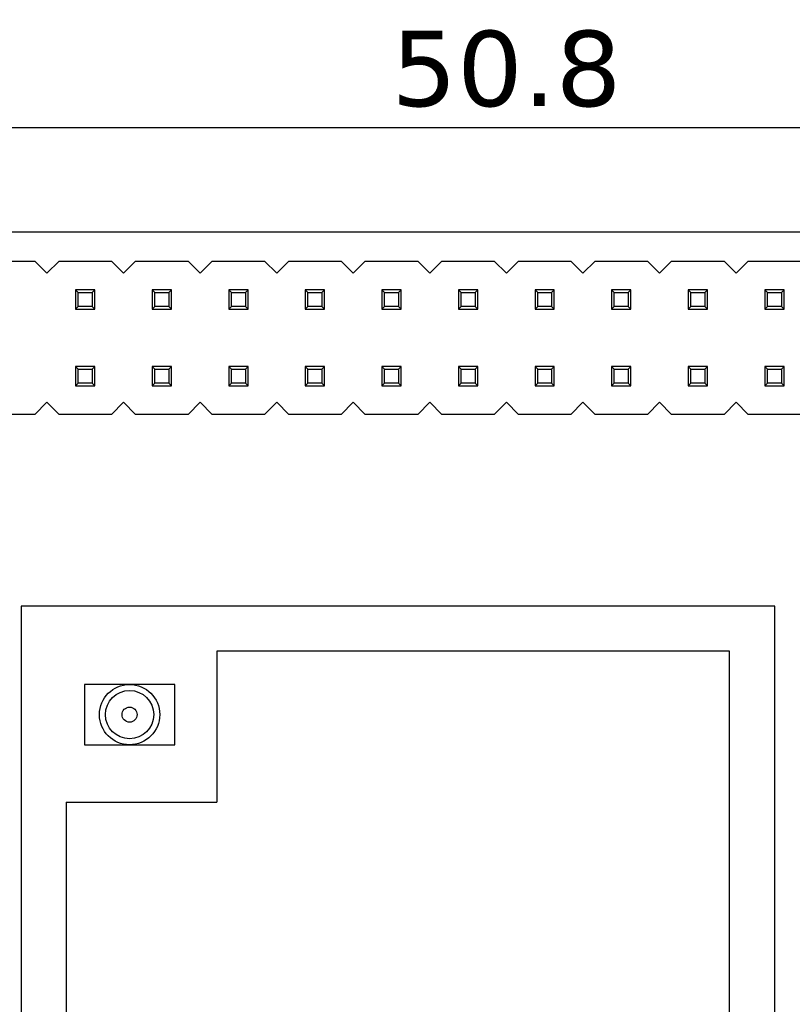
# Model space of a CAD drawing. Header units: millimetres. Extents: x 134 to 283, y 142 to 332.
# Tile 122 of 145: x 165 to 191, y 292 to 325. Entities that reach past the tile are written whole.
import ezdxf

# ---------------------------------------------------------------- set-up
doc = ezdxf.new("R2010")
doc.units = ezdxf.units.MM
doc.header["$LTSCALE"] = 0.1
doc.header["$PDMODE"] = 3
doc.header["$PDSIZE"] = 0.3125
doc.layers.get('0').update_dxf_attribs({"linetype": 'CONTINUOUS'})
doc.layers.get('Defpoints').update_dxf_attribs({"linetype": 'CONTINUOUS'})
doc.layers.add('Dim', color=6, linetype='CONTINUOUS', lineweight=13)
doc.styles.add('Verdana', font='verdana.ttf', dxfattribs={"height": 2.5})
doc.dimstyles.new('aaaaaaaa 3.0', dxfattribs={"dimtxt": 2.5, "dimasz": 2, "dimexe": 1.25, "dimexo": 0.625, "dimtad": 1, "dimdec": 1, "dimzin": 9, "dimdsep": 46, "dimtxsty": 'Verdana', "dimcen": 0, "dimazin": 0, "dimtfac": 1, "dimtmove": 0, "dimatfit": 3, "dimfxl": 1, "dimlwd": 25, "dimlwe": 25, "dimarcsym": 0})

# ---------------------------------------------------------------- blocks, each defined once
blk = doc.blocks.new('*D23')
at = {"layer": 'Defpoints', "color": 0}
for p in [(206.798, 321.261), (155.998, 316.424), (206.798, 316.424)]:
    blk.add_point(p, dxfattribs=at)
at = {"layer": 'Dim', "color": 0, "lineweight": 25}
for p, q in [((155.998, 317.049), (155.998, 322.511)), ((206.798, 317.049), (206.798, 322.511)), ((157.998, 321.261), (204.798, 321.261))]:
    blk.add_line(p, q, dxfattribs=at)
at = {"layer": 'Dim', "color": 0}
for points in [[(157.998, 321.595), (157.998, 320.928), (155.998, 321.261)], [(204.798, 320.928), (204.798, 321.595), (206.798, 321.261)]]:
    blk.add_solid(points, dxfattribs=at)
at = {"layer": 'Dim', "color": 0, "insert": (181.398, 323.193), "char_height": 2.5, "attachment_point": 5, "style": 'Verdana'}
blk.add_mtext('50.8', dxfattribs=at)

msp = doc.modelspace()

# ---------------------------------------------------------------- linework, layer by layer
at = {"color": 7, "linetype": 'Continuous'}
for p, q in [((230.898, 317.793), (151.888, 317.784)), ((164.018, 316.824), (165.758, 316.824)), ((165.758, 316.824), (166.158, 316.424)), ((166.158, 316.424), (166.558, 316.824)), ((166.558, 316.824), (168.298, 316.824)), ((168.298, 316.824), (168.698, 316.424)), ((168.698, 316.424), (169.098, 316.824)), ((169.098, 316.824), (170.838, 316.824)), ((170.838, 316.824), (171.238, 316.424)), ((171.238, 316.424), (171.638, 316.824)), ((171.638, 316.824), (173.378, 316.824)), ((173.378, 316.824), (173.778, 316.424)), ((173.778, 316.424), (174.178, 316.824)), ((174.178, 316.824), (175.918, 316.824)), ((175.918, 316.824), (176.318, 316.424)), ((176.318, 316.424), (176.718, 316.824)), ((176.718, 316.824), (178.458, 316.824)), ((178.458, 316.824), (178.858, 316.424)), ((178.858, 316.424), (179.258, 316.824)), ((179.258, 316.824), (180.998, 316.824)), ((180.998, 316.824), (181.398, 316.424)), ((181.398, 316.424), (181.798, 316.824)), ((181.798, 316.824), (183.538, 316.824)), ((183.538, 316.824), (183.938, 316.424)), ((183.938, 316.424), (184.338, 316.824)), ((184.338, 316.824), (186.078, 316.824)), ((186.078, 316.824), (186.478, 316.424)), ((186.478, 316.424), (186.878, 316.824)), ((186.878, 316.824), (188.618, 316.824)), ((188.618, 316.824), (189.018, 316.424)), ((189.018, 316.424), (189.418, 316.824)), ((189.418, 316.824), (191.158, 316.824)), ((167.108, 315.874), (167.108, 315.234)), ((167.108, 315.874), (167.196, 315.785)), ((167.748, 315.874), (167.108, 315.874)), ((167.66, 315.785), (167.748, 315.874)), ((167.748, 315.234), (167.748, 315.874)), ((169.648, 315.874), (169.648, 315.234)), ((169.648, 315.874), (169.736, 315.785)), ((170.288, 315.874), (169.648, 315.874)), ((170.2, 315.785), (170.288, 315.874)), ((170.288, 315.234), (170.288, 315.874)), ((172.188, 315.874), (172.188, 315.234)), ((172.188, 315.874), (172.276, 315.785)), ((172.828, 315.874), (172.188, 315.874)), ((172.74, 315.785), (172.828, 315.874)), ((172.828, 315.234), (172.828, 315.874)), ((174.728, 315.874), (174.728, 315.234)), ((174.728, 315.874), (174.816, 315.785)), ((175.368, 315.874), (174.728, 315.874)), ((175.28, 315.785), (175.368, 315.874)), ((175.368, 315.234), (175.368, 315.874)), ((177.268, 315.874), (177.268, 315.234)), ((177.268, 315.874), (177.356, 315.785)), ((177.908, 315.874), (177.268, 315.874)), ((177.82, 315.785), (177.908, 315.874)), ((177.908, 315.234), (177.908, 315.874)), ((179.808, 315.874), (179.808, 315.234)), ((179.808, 315.874), (179.896, 315.785)), ((180.448, 315.874), (179.808, 315.874)), ((180.36, 315.785), (180.448, 315.874)), ((180.448, 315.234), (180.448, 315.874)), ((182.348, 315.874), (182.348, 315.234)), ((182.348, 315.874), (182.436, 315.785)), ((182.988, 315.874), (182.348, 315.874)), ((182.9, 315.785), (182.988, 315.874)), ((182.988, 315.234), (182.988, 315.874)), ((184.888, 315.874), (184.888, 315.234)), ((184.888, 315.874), (184.976, 315.785)), ((185.528, 315.874), (184.888, 315.874)), ((185.44, 315.785), (185.528, 315.874)), ((185.528, 315.234), (185.528, 315.874)), ((187.428, 315.874), (187.428, 315.234)), ((187.428, 315.874), (187.516, 315.785)), ((188.068, 315.874), (187.428, 315.874)), ((187.98, 315.785), (188.068, 315.874)), ((188.068, 315.234), (188.068, 315.874)), ((189.968, 315.874), (189.968, 315.234)), ((189.968, 315.874), (190.056, 315.785)), ((190.608, 315.874), (189.968, 315.874)), ((190.52, 315.785), (190.608, 315.874)), ((190.608, 315.234), (190.608, 315.874)), ((167.196, 315.322), (167.196, 315.785)), ((167.196, 315.785), (167.66, 315.785)), ((167.66, 315.785), (167.66, 315.322)), ((169.736, 315.322), (169.736, 315.785)), ((169.736, 315.785), (170.2, 315.785)), ((170.2, 315.785), (170.2, 315.322)), ((172.276, 315.322), (172.276, 315.785)), ((172.276, 315.785), (172.74, 315.785)), ((172.74, 315.785), (172.74, 315.322)), ((174.816, 315.322), (174.816, 315.785)), ((174.816, 315.785), (175.28, 315.785)), ((175.28, 315.785), (175.28, 315.322)), ((177.356, 315.322), (177.356, 315.785)), ((177.356, 315.785), (177.82, 315.785)), ((177.82, 315.785), (177.82, 315.322)), ((179.896, 315.322), (179.896, 315.785)), ((179.896, 315.785), (180.36, 315.785)), ((180.36, 315.785), (180.36, 315.322)), ((182.436, 315.322), (182.436, 315.785)), ((182.436, 315.785), (182.9, 315.785)), ((182.9, 315.785), (182.9, 315.322)), ((184.976, 315.322), (184.976, 315.785)), ((184.976, 315.785), (185.44, 315.785)), ((185.44, 315.785), (185.44, 315.322)), ((187.516, 315.322), (187.516, 315.785)), ((187.516, 315.785), (187.98, 315.785)), ((187.98, 315.785), (187.98, 315.322)), ((190.056, 315.322), (190.056, 315.785)), ((190.056, 315.785), (190.52, 315.785)), ((190.52, 315.785), (190.52, 315.322)), ((167.108, 315.234), (167.196, 315.322)), ((167.108, 315.234), (167.748, 315.234)), ((167.66, 315.322), (167.196, 315.322)), ((167.66, 315.322), (167.748, 315.234)), ((169.648, 315.234), (169.736, 315.322)), ((169.648, 315.234), (170.288, 315.234)), ((170.2, 315.322), (169.736, 315.322)), ((170.2, 315.322), (170.288, 315.234)), ((172.188, 315.234), (172.276, 315.322)), ((172.188, 315.234), (172.828, 315.234)), ((172.74, 315.322), (172.276, 315.322)), ((172.74, 315.322), (172.828, 315.234)), ((174.728, 315.234), (174.816, 315.322)), ((174.728, 315.234), (175.368, 315.234)), ((175.28, 315.322), (174.816, 315.322)), ((175.28, 315.322), (175.368, 315.234)), ((177.268, 315.234), (177.356, 315.322)), ((177.268, 315.234), (177.908, 315.234)), ((177.82, 315.322), (177.356, 315.322)), ((177.82, 315.322), (177.908, 315.234)), ((179.808, 315.234), (179.896, 315.322)), ((179.808, 315.234), (180.448, 315.234)), ((180.36, 315.322), (179.896, 315.322)), ((180.36, 315.322), (180.448, 315.234)), ((182.348, 315.234), (182.436, 315.322)), ((182.348, 315.234), (182.988, 315.234)), ((182.9, 315.322), (182.436, 315.322)), ((182.9, 315.322), (182.988, 315.234)), ((184.888, 315.234), (184.976, 315.322)), ((184.888, 315.234), (185.528, 315.234)), ((185.44, 315.322), (184.976, 315.322)), ((185.44, 315.322), (185.528, 315.234)), ((187.428, 315.234), (187.516, 315.322)), ((187.428, 315.234), (188.068, 315.234)), ((187.98, 315.322), (187.516, 315.322)), ((187.98, 315.322), (188.068, 315.234)), ((189.968, 315.234), (190.056, 315.322)), ((189.968, 315.234), (190.608, 315.234)), ((190.52, 315.322), (190.056, 315.322)), ((190.52, 315.322), (190.608, 315.234)), ((167.108, 313.334), (167.108, 312.694)), ((167.108, 313.334), (167.196, 313.245)), ((167.748, 313.334), (167.108, 313.334)), ((167.196, 312.782), (167.196, 313.245)), ((167.196, 313.245), (167.66, 313.245)), ((167.66, 313.245), (167.748, 313.334)), ((167.66, 313.245), (167.66, 312.782)), ((167.748, 312.694), (167.748, 313.334)), ((169.648, 313.334), (169.648, 312.694)), ((169.648, 313.334), (169.736, 313.245)), ((170.288, 313.334), (169.648, 313.334)), ((169.736, 312.782), (169.736, 313.245)), ((169.736, 313.245), (170.2, 313.245)), ((170.2, 313.245), (170.288, 313.334)), ((170.2, 313.245), (170.2, 312.782)), ((170.288, 312.694), (170.288, 313.334)), ((172.188, 313.334), (172.188, 312.694)), ((172.188, 313.334), (172.276, 313.245)), ((172.828, 313.334), (172.188, 313.334)), ((172.276, 312.782), (172.276, 313.245)), ((172.276, 313.245), (172.74, 313.245)), ((172.74, 313.245), (172.828, 313.334)), ((172.74, 313.245), (172.74, 312.782)), ((172.828, 312.694), (172.828, 313.334)), ((174.728, 313.334), (174.728, 312.694)), ((174.728, 313.334), (174.816, 313.245)), ((175.368, 313.334), (174.728, 313.334)), ((174.816, 312.782), (174.816, 313.245)), ((174.816, 313.245), (175.28, 313.245)), ((175.28, 313.245), (175.368, 313.334)), ((175.28, 313.245), (175.28, 312.782)), ((175.368, 312.694), (175.368, 313.334)), ((177.268, 313.334), (177.268, 312.694)), ((177.268, 313.334), (177.356, 313.245)), ((177.908, 313.334), (177.268, 313.334)), ((177.356, 312.782), (177.356, 313.245)), ((177.356, 313.245), (177.82, 313.245)), ((177.82, 313.245), (177.908, 313.334)), ((177.82, 313.245), (177.82, 312.782)), ((177.908, 312.694), (177.908, 313.334)), ((179.808, 313.334), (179.808, 312.694)), ((179.808, 313.334), (179.896, 313.245)), ((180.448, 313.334), (179.808, 313.334)), ((179.896, 312.782), (179.896, 313.245)), ((179.896, 313.245), (180.36, 313.245)), ((180.36, 313.245), (180.448, 313.334)), ((180.36, 313.245), (180.36, 312.782)), ((180.448, 312.694), (180.448, 313.334)), ((182.348, 313.334), (182.348, 312.694)), ((182.348, 313.334), (182.436, 313.245)), ((182.988, 313.334), (182.348, 313.334)), ((182.436, 312.782), (182.436, 313.245)), ((182.436, 313.245), (182.9, 313.245)), ((182.9, 313.245), (182.988, 313.334)), ((182.9, 313.245), (182.9, 312.782)), ((182.988, 312.694), (182.988, 313.334)), ((184.888, 313.334), (184.888, 312.694)), ((184.888, 313.334), (184.976, 313.245)), ((185.528, 313.334), (184.888, 313.334)), ((184.976, 312.782), (184.976, 313.245)), ((184.976, 313.245), (185.44, 313.245)), ((185.44, 313.245), (185.528, 313.334)), ((185.44, 313.245), (185.44, 312.782)), ((185.528, 312.694), (185.528, 313.334)), ((187.428, 313.334), (187.428, 312.694)), ((187.428, 313.334), (187.516, 313.245)), ((188.068, 313.334), (187.428, 313.334)), ((187.516, 312.782), (187.516, 313.245)), ((187.516, 313.245), (187.98, 313.245)), ((187.98, 313.245), (188.068, 313.334)), ((187.98, 313.245), (187.98, 312.782)), ((188.068, 312.694), (188.068, 313.334)), ((189.968, 313.334), (189.968, 312.694)), ((189.968, 313.334), (190.056, 313.245)), ((190.608, 313.334), (189.968, 313.334)), ((190.056, 312.782), (190.056, 313.245)), ((190.056, 313.245), (190.52, 313.245)), ((190.52, 313.245), (190.608, 313.334)), ((190.52, 313.245), (190.52, 312.782)), ((190.608, 312.694), (190.608, 313.334)), ((167.108, 312.694), (167.196, 312.782)), ((167.108, 312.694), (167.748, 312.694)), ((167.66, 312.782), (167.196, 312.782)), ((167.66, 312.782), (167.748, 312.694)), ((169.648, 312.694), (169.736, 312.782)), ((169.648, 312.694), (170.288, 312.694)), ((170.2, 312.782), (169.736, 312.782)), ((170.2, 312.782), (170.288, 312.694)), ((172.188, 312.694), (172.276, 312.782)), ((172.188, 312.694), (172.828, 312.694)), ((172.74, 312.782), (172.276, 312.782)), ((172.74, 312.782), (172.828, 312.694)), ((174.728, 312.694), (174.816, 312.782)), ((174.728, 312.694), (175.368, 312.694)), ((175.28, 312.782), (174.816, 312.782)), ((175.28, 312.782), (175.368, 312.694)), ((177.268, 312.694), (177.356, 312.782)), ((177.268, 312.694), (177.908, 312.694)), ((177.82, 312.782), (177.356, 312.782)), ((177.82, 312.782), (177.908, 312.694)), ((179.808, 312.694), (179.896, 312.782)), ((179.808, 312.694), (180.448, 312.694)), ((180.36, 312.782), (179.896, 312.782)), ((180.36, 312.782), (180.448, 312.694)), ((182.348, 312.694), (182.436, 312.782)), ((182.348, 312.694), (182.988, 312.694)), ((182.9, 312.782), (182.436, 312.782)), ((182.9, 312.782), (182.988, 312.694)), ((184.888, 312.694), (184.976, 312.782)), ((184.888, 312.694), (185.528, 312.694)), ((185.44, 312.782), (184.976, 312.782)), ((185.44, 312.782), (185.528, 312.694)), ((187.428, 312.694), (187.516, 312.782)), ((187.428, 312.694), (188.068, 312.694)), ((187.98, 312.782), (187.516, 312.782)), ((187.98, 312.782), (188.068, 312.694)), ((189.968, 312.694), (190.056, 312.782)), ((189.968, 312.694), (190.608, 312.694)), ((190.52, 312.782), (190.056, 312.782)), ((190.52, 312.782), (190.608, 312.694)), ((166.158, 312.144), (165.758, 311.744)), ((166.558, 311.744), (166.158, 312.144)), ((168.698, 312.144), (168.298, 311.744)), ((169.098, 311.744), (168.698, 312.144)), ((171.238, 312.144), (170.838, 311.744)), ((171.638, 311.744), (171.238, 312.144)), ((173.778, 312.144), (173.378, 311.744)), ((174.178, 311.744), (173.778, 312.144)), ((176.318, 312.144), (175.918, 311.744)), ((176.718, 311.744), (176.318, 312.144)), ((178.858, 312.144), (178.458, 311.744)), ((179.258, 311.744), (178.858, 312.144)), ((181.398, 312.144), (180.998, 311.744)), ((181.798, 311.744), (181.398, 312.144)), ((183.938, 312.144), (183.538, 311.744)), ((184.338, 311.744), (183.938, 312.144)), ((186.478, 312.144), (186.078, 311.744)), ((186.878, 311.744), (186.478, 312.144)), ((189.018, 312.144), (188.618, 311.744)), ((189.418, 311.744), (189.018, 312.144)), ((165.758, 311.744), (164.018, 311.744)), ((168.298, 311.744), (166.558, 311.744)), ((170.838, 311.744), (169.098, 311.744)), ((173.378, 311.744), (171.638, 311.744)), ((175.918, 311.744), (174.178, 311.744)), ((178.458, 311.744), (176.718, 311.744)), ((180.998, 311.744), (179.258, 311.744)), ((183.538, 311.744), (181.798, 311.744)), ((186.078, 311.744), (184.338, 311.744)), ((188.618, 311.744), (186.878, 311.744)), ((191.158, 311.744), (189.418, 311.744)), ((165.298, 305.384), (165.298, 280.384)), ((190.298, 305.384), (165.298, 305.384)), ((190.298, 280.384), (190.298, 305.384)), ((171.798, 303.884), (171.798, 298.884)), ((188.798, 303.884), (171.798, 303.884)), ((188.798, 281.884), (188.798, 303.884)), ((167.398, 302.784), (167.398, 300.784)), ((170.398, 302.784), (167.398, 302.784)), ((170.398, 300.784), (170.398, 302.784)), ((167.398, 300.784), (170.398, 300.784)), ((166.798, 298.884), (166.798, 281.884)), ((166.798, 298.884), (171.798, 298.884))]:
    msp.add_line(p, q, dxfattribs=at)
for radius in [1, 0.8, 0.25]:
    msp.add_circle((168.898, 301.784), radius, dxfattribs=at)

# ---------------------------------------------------------------- dimensions: what is measured, and where the dimension line sits
at = {"layer": 'Dim'}
dim = msp.add_linear_dim(base=(206.798, 321.261), p1=(155.998, 316.424), p2=(206.798, 316.424), dimstyle='aaaaaaaa 3.0', dxfattribs=at)
dim.commit()
dim.dimension.update_dxf_attribs({"geometry": '*D23', "text_midpoint": (181.398, 323.193)})

doc.saveas('drawing.dxf')
